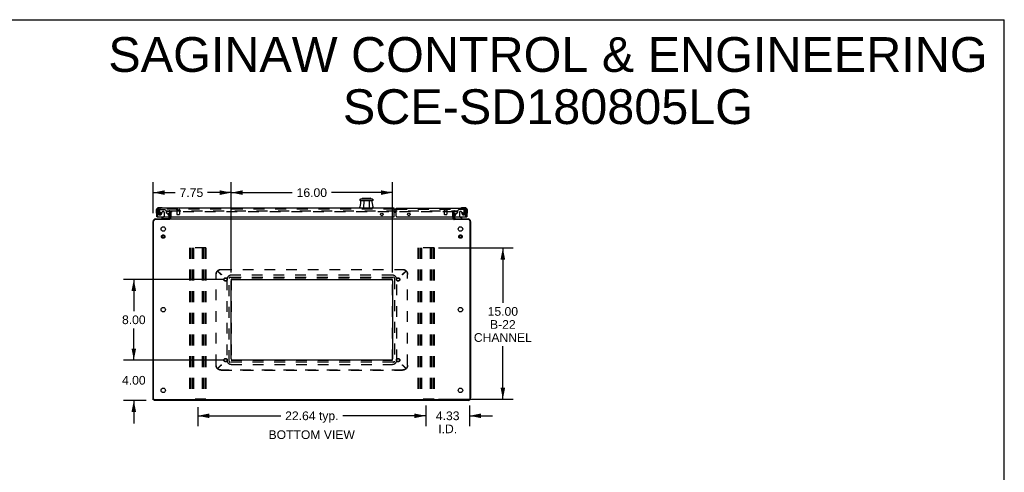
# Model space of a CAD drawing. Header units: inches. Extents: x 0 to 195, y 0 to 126.
# Tile 41 of 41: x 98 to 195, y 82 to 126. Entities that reach past the tile are written whole.
import ezdxf

# ---------------------------------------------------------------- set-up
doc = ezdxf.new("R2010")
doc.units = ezdxf.units.IN
doc.header["$LTSCALE"] = 10.747126
doc.header["$MEASUREMENT"] = 0
doc.linetypes.add('HIDDEN', pattern=[0.2, 0.1, -0.1])
doc.layers.get('0').update_dxf_attribs({"linetype": 'CONTINUOUS'})
for name, color, linetype in [('DEFAULT_2', 8, 'HIDDEN'), ('DIMENSIONS', 7, 'CONTINUOUS'), ('GASKET', 7, 'CONTINUOUS'), ('MASTER_DOOR_ASSEMBLY', 7, 'CONTINUOUS'), ('SLAVE_DOOR_ASSEMBLY', 7, 'CONTINUOUS')]:
    doc.layers.add(name, color=color, linetype=linetype)
doc.styles.get("Standard").update_dxf_attribs({"font": 'arial.ttf'})
doc.dimstyles.new('DIMSTYLE_1', dxfattribs={"dimtxt": 0.862069, "dimasz": 1.149425, "dimexe": 0.09, "dimexo": 0.07, "dimgap": 0.0375, "dimtad": 0, "dimtih": 1, "dimtoh": 1, "dimzin": 4, "dimdsep": 46, "dimtxsty": 'Standard', "dimblk": '_FILLED', "dimblk1": '_FILLED', "dimblk2": '_FILLED', "dimcen": 0.09, "dimazin": 1, "dimtfac": 1, "dimtdec": 3, "dimtofl": 0, "dimtmove": 0, "dimatfit": 3, "dimldrblk": '_FILLED', "dimfxl": 0, "dimtolj": 1, "dimtzin": 4, "dimarcsym": 0})

# ---------------------------------------------------------------- blocks, each defined once
blk = doc.blocks.new('_FILLED')
at = {"color": 0, "linetype": 'ByBlock'}
blk.add_solid([(0, 0), (-1, 0.2), (-1, -0.2)], dxfattribs=at)
blk = doc.blocks.new('*D4')
at = {"layer": 'DIMENSIONS', "color": 2, "linetype": 'Continuous'}
for p, q in [((139.251, 103.803), (146.678, 103.803)), ((145.644, 103.803), (145.644, 98.368)), ((145.644, 88.803), (145.644, 94.057)), ((139.251, 88.803), (146.678, 88.803))]:
    blk.add_line(p, q, dxfattribs=at)
at = {"layer": 'DIMENSIONS', "color": 2, "linetype": 'Continuous', "xscale": 1.1494252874, "yscale": 1.1494252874, "zscale": 1.1494252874}
for p, rotation in [((145.644, 103.803), 90), ((145.644, 88.803), 270)]:
    blk.add_blockref('_FILLED', p, dxfattribs=dict(at, rotation=rotation))
at = {"layer": 'DIMENSIONS', "color": 2, "linetype": 'Continuous', "insert": (145.644, 97.937), "char_height": 0.8621, "width": 5.74606, "attachment_point": 2, "line_spacing_factor": 0.9}
blk.add_mtext('15.00\\PB-22\\PCHANNEL', dxfattribs=at)
blk = doc.blocks.new('*D17')
at = {"layer": 'DIMENSIONS', "color": 2, "linetype": 'Continuous'}
for p, q in [((138.009, 88.183), (138.009, 86.12)), ((142.334, 88.193), (142.334, 86.12)), ((138.009, 87.155), (135.71, 87.155)), ((142.334, 87.155), (144.632, 87.155))]:
    blk.add_line(p, q, dxfattribs=at)
at = {"layer": 'DIMENSIONS', "color": 2, "linetype": 'Continuous', "xscale": 1.1494252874, "yscale": 1.1494252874, "zscale": 1.1494252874}
blk.add_blockref('_FILLED', (138.009, 87.155), dxfattribs=at)
at = {"layer": 'DIMENSIONS', "color": 2, "linetype": 'Continuous', "xscale": 1.1494252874, "yscale": 1.1494252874, "zscale": 1.1494252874, "rotation": 180}
blk.add_blockref('_FILLED', (142.334, 87.155), dxfattribs=at)
at = {"layer": 'DIMENSIONS', "color": 2, "linetype": 'Continuous', "insert": (140.171, 87.586), "char_height": 0.8621, "width": 2.34265, "attachment_point": 2, "line_spacing_factor": 0.9}
blk.add_mtext('4.33\\PI.D.', dxfattribs=at)
blk = doc.blocks.new('*D18')
at = {"layer": 'DIMENSIONS', "color": 2, "linetype": 'Continuous'}
for p, q in [((118.01, 100.678), (107.991, 100.678)), ((109.026, 100.678), (109.026, 97.54)), ((109.026, 92.678), (109.026, 95.816)), ((118.01, 92.678), (107.991, 92.678))]:
    blk.add_line(p, q, dxfattribs=at)
at = {"layer": 'DIMENSIONS', "color": 2, "linetype": 'Continuous', "xscale": 1.1494252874, "yscale": 1.1494252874, "zscale": 1.1494252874}
for p, rotation in [((109.026, 100.678), 90), ((109.026, 92.678), 270)]:
    blk.add_blockref('_FILLED', p, dxfattribs=dict(at, rotation=rotation))
at = {"layer": 'DIMENSIONS', "color": 2, "linetype": 'Continuous', "insert": (109.026, 97.109), "char_height": 0.8621, "width": 2.34265, "attachment_point": 2, "line_spacing_factor": 0.9}
blk.add_mtext('8.00', dxfattribs=at)
blk = doc.blocks.new('*D19')
at = {"layer": 'DIMENSIONS', "color": 2, "linetype": 'Continuous'}
for p, q in [((110.942, 107.236), (110.942, 110.323)), ((118.69, 101.358), (118.69, 110.323)), ((110.942, 109.288), (113.139, 109.288)), ((118.69, 109.288), (116.344, 109.288))]:
    blk.add_line(p, q, dxfattribs=at)
at = {"layer": 'DIMENSIONS', "color": 2, "linetype": 'Continuous', "xscale": 1.1494252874, "yscale": 1.1494252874, "zscale": 1.1494252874, "rotation": 180}
blk.add_blockref('_FILLED', (110.942, 109.288), dxfattribs=at)
at = {"layer": 'DIMENSIONS', "color": 2, "linetype": 'Continuous', "xscale": 1.1494252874, "yscale": 1.1494252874, "zscale": 1.1494252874}
blk.add_blockref('_FILLED', (118.69, 109.288), dxfattribs=at)
at = {"layer": 'DIMENSIONS', "color": 2, "linetype": 'Continuous', "insert": (114.741, 109.719), "char_height": 0.8621, "width": 2.34265, "attachment_point": 2, "line_spacing_factor": 0.9}
blk.add_mtext('7.75', dxfattribs=at)
blk = doc.blocks.new('*D20')
at = {"layer": 'DIMENSIONS', "color": 2, "linetype": 'Continuous'}
for p, q in [((118.69, 101.358), (118.69, 110.323)), ((134.69, 101.358), (134.69, 110.323)), ((118.69, 109.288), (124.752, 109.288)), ((134.69, 109.288), (128.627, 109.288))]:
    blk.add_line(p, q, dxfattribs=at)
at = {"layer": 'DIMENSIONS', "color": 2, "linetype": 'Continuous', "xscale": 1.1494252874, "yscale": 1.1494252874, "zscale": 1.1494252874, "rotation": 180}
blk.add_blockref('_FILLED', (118.69, 109.288), dxfattribs=at)
at = {"layer": 'DIMENSIONS', "color": 2, "linetype": 'Continuous', "xscale": 1.1494252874, "yscale": 1.1494252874, "zscale": 1.1494252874}
blk.add_blockref('_FILLED', (134.69, 109.288), dxfattribs=at)
at = {"layer": 'DIMENSIONS', "color": 2, "linetype": 'Continuous', "insert": (126.69, 109.719), "char_height": 0.8621, "width": 3.01243, "attachment_point": 2, "line_spacing_factor": 0.9}
blk.add_mtext('16.00', dxfattribs=at)
blk = doc.blocks.new('*D22')
at = {"layer": 'DIMENSIONS', "color": 2, "linetype": 'Continuous'}
for p, q in [((109.026, 92.678), (109.026, 94.977)), ((118.01, 92.678), (107.991, 92.678)), ((110.256, 88.678), (107.991, 88.678)), ((109.026, 88.678), (109.026, 86.379))]:
    blk.add_line(p, q, dxfattribs=at)
at = {"layer": 'DIMENSIONS', "color": 2, "linetype": 'Continuous', "xscale": 1.1494252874, "yscale": 1.1494252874, "zscale": 1.1494252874}
for p, rotation in [((109.026, 92.678), 270), ((109.026, 88.678), 90)]:
    blk.add_blockref('_FILLED', p, dxfattribs=dict(at, rotation=rotation))
at = {"layer": 'DIMENSIONS', "color": 2, "linetype": 'Continuous', "insert": (109.026, 91.109), "char_height": 0.8621, "width": 2.34265, "attachment_point": 2, "line_spacing_factor": 0.9}
blk.add_mtext('4.00', dxfattribs=at)
blk = doc.blocks.new('*D23')
at = {"layer": 'DIMENSIONS', "color": 2, "linetype": 'Continuous'}
for p, q in [((115.371, 87.998), (115.371, 86.12)), ((138.009, 87.998), (138.009, 86.12)), ((115.371, 87.155), (123.616, 87.155)), ((138.009, 87.155), (129.763, 87.155))]:
    blk.add_line(p, q, dxfattribs=at)
at = {"layer": 'DIMENSIONS', "color": 2, "linetype": 'Continuous', "xscale": 1.1494252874, "yscale": 1.1494252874, "zscale": 1.1494252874, "rotation": 180}
blk.add_blockref('_FILLED', (115.371, 87.155), dxfattribs=at)
at = {"layer": 'DIMENSIONS', "color": 2, "linetype": 'Continuous', "xscale": 1.1494252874, "yscale": 1.1494252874, "zscale": 1.1494252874}
blk.add_blockref('_FILLED', (138.009, 87.155), dxfattribs=at)
at = {"layer": 'DIMENSIONS', "color": 2, "linetype": 'Continuous', "insert": (126.69, 87.586), "char_height": 0.8621, "width": 5.28458, "attachment_point": 2, "line_spacing_factor": 0.9}
blk.add_mtext('22.64 typ.', dxfattribs=at)

msp = doc.modelspace()

# ---------------------------------------------------------------- linework, layer by layer
at = {"color": 7, "linetype": 'Continuous'}
for p, q in [((0, 126.437), (195.402, 126.437)), ((195.402, 0), (195.402, 126.437)), ((112.588, 106.632), (112.588, 106.678)), ((140.792, 106.632), (140.792, 106.678)), ((111.046, 88.73), (110.942, 88.73)), ((111.046, 88.751), (111.046, 88.678))]:
    msp.add_line(p, q, dxfattribs=at)
at = {"color": 3, "linetype": 'Continuous'}
for p, q in [((110.994, 88.85), (110.994, 106.506)), ((112.569, 106.626), (111.114, 106.626)), ((111.188, 106.678), (112.588, 106.678)), ((112.588, 107.001), (112.588, 107.263)), ((112.588, 106.82), (112.588, 106.882)), ((112.619, 106.678), (140.761, 106.678)), ((140.688, 107.087), (140.688, 107.177)), ((140.688, 106.82), (140.688, 106.882)), ((140.792, 107.263), (140.792, 107.001)), ((140.792, 106.882), (140.792, 106.82)), ((140.792, 106.678), (142.191, 106.678)), ((142.266, 106.626), (140.811, 106.626)), ((142.386, 88.85), (142.386, 106.506)), ((110.942, 88.73), (110.942, 106.431)), ((142.438, 106.431), (142.438, 88.924)), ((118.815, 100.678), (134.565, 100.678)), ((118.69, 92.803), (118.69, 100.553)), ((134.69, 100.553), (134.69, 92.803)), ((134.565, 92.678), (118.815, 92.678)), ((142.191, 88.678), (111.046, 88.678)), ((142.266, 88.73), (111.114, 88.73))]:
    msp.add_line(p, q, dxfattribs=at)
for points in [[(112.6, 106.634), (112.599, 106.634), (112.598, 106.634), (112.597, 106.634), (112.596, 106.634), (112.594, 106.634), (112.593, 106.633), (112.591, 106.633), (112.589, 106.633), (112.588, 106.632), (112.586, 106.632), (112.584, 106.631), (112.582, 106.631), (112.58, 106.63), (112.578, 106.629), (112.576, 106.629), (112.574, 106.628), (112.571, 106.627), (112.569, 106.626)], [(112.619, 106.646), (112.617, 106.644), (112.616, 106.642), (112.615, 106.641), (112.613, 106.64), (112.612, 106.639), (112.611, 106.638), (112.61, 106.637), (112.609, 106.636), (112.608, 106.636), (112.607, 106.635), (112.607, 106.635), (112.606, 106.635), (112.605, 106.635), (112.604, 106.634), (112.603, 106.634), (112.602, 106.634), (112.6, 106.634)], [(140.761, 106.646), (140.762, 106.644), (140.763, 106.642), (140.765, 106.641), (140.766, 106.64), (140.767, 106.639), (140.768, 106.638), (140.769, 106.637), (140.77, 106.636), (140.771, 106.636), (140.772, 106.635), (140.773, 106.635), (140.773, 106.635), (140.774, 106.635), (140.775, 106.634), (140.776, 106.634), (140.777, 106.634)], [(140.777, 106.634), (140.779, 106.634), (140.78, 106.634), (140.781, 106.634), (140.782, 106.634), (140.784, 106.634), (140.785, 106.634), (140.787, 106.633), (140.788, 106.633), (140.79, 106.633), (140.792, 106.632), (140.793, 106.632), (140.795, 106.631), (140.797, 106.631), (140.799, 106.63), (140.801, 106.629), (140.803, 106.629), (140.805, 106.628), (140.808, 106.627), (140.811, 106.626)]]:
    msp.add_lwpolyline(points, dxfattribs=at)
for centre in [(111.942, 105.678), (141.438, 105.678), (111.942, 97.678), (141.438, 97.678), (111.942, 89.678), (141.438, 89.678)]:
    msp.add_circle(centre, 0.219, dxfattribs=at)
for centre, radius, start, end in [((111.188, 106.431), 0.246, 90, 180), ((111.114, 106.506), 0.12, 90, 180), ((112.445, 106.82), 0.142, 270, 360), ((140.934, 106.82), 0.142, 180, 270), ((142.191, 106.431), 0.246, 0, 90), ((142.266, 106.506), 0.12, 0, 90), ((118.815, 100.553), 0.125, 90, 180), ((134.565, 100.553), 0.125, 0, 90), ((118.815, 92.803), 0.125, 180, 270), ((134.565, 92.803), 0.125, 270, 360), ((142.191, 88.924), 0.246, 270, 360), ((111.114, 88.85), 0.12, 180, 270), ((142.266, 88.85), 0.12, 270, 360)]:
    msp.add_arc(centre, radius, start, end, dxfattribs=at)
at = {"layer": 'DEFAULT_2', "color": 8, "linetype": 'HIDDEN'}
for p, q in [((112.275, 107.49), (112.275, 107.386)), ((112.275, 107.49), (112.588, 107.49)), ((112.603, 107.49), (140.777, 107.49)), ((140.792, 107.49), (141.104, 107.49)), ((141.104, 107.49), (141.104, 107.386)), ((112.588, 107.386), (112.275, 107.386)), ((112.588, 107.263), (112.588, 107.316)), ((112.588, 106.882), (112.588, 107.001)), ((140.777, 107.386), (112.603, 107.386)), ((112.692, 107.316), (112.692, 106.82)), ((140.688, 107.177), (140.688, 107.316)), ((140.688, 106.882), (140.688, 107.087)), ((141.104, 107.386), (140.792, 107.386)), ((140.792, 107.316), (140.792, 107.263)), ((140.792, 107.001), (140.792, 106.882)), ((114.558, 103.803), (114.558, 88.803)), ((116.183, 103.803), (114.558, 103.803)), ((114.662, 103.803), (114.662, 88.803)), ((114.829, 103.803), (114.829, 88.803)), ((114.933, 103.803), (114.933, 88.803)), ((115.808, 103.803), (115.808, 88.803)), ((115.912, 103.803), (115.912, 88.803)), ((116.079, 103.803), (116.079, 88.803)), ((116.183, 103.803), (116.183, 88.803)), ((138.821, 103.803), (137.196, 103.803)), ((137.196, 103.803), (137.196, 88.803)), ((137.3, 103.803), (137.3, 88.803)), ((137.467, 103.803), (137.467, 88.803)), ((137.571, 103.803), (137.571, 88.803)), ((138.446, 103.803), (138.446, 88.803)), ((138.55, 103.803), (138.55, 88.803)), ((138.717, 103.803), (138.717, 88.803)), ((138.821, 103.803), (138.821, 88.803)), ((117.685, 101.678), (135.694, 101.678)), ((117.685, 101.658), (135.694, 101.658)), ((117.19, 92.173), (117.19, 101.182)), ((117.209, 92.173), (117.209, 101.182)), ((117.322, 101.526), (117.322, 101.507)), ((117.322, 101.526), (117.681, 101.189)), ((117.67, 101.178), (117.322, 101.526)), ((117.322, 101.526), (117.342, 101.526)), ((117.322, 101.507), (117.681, 101.17)), ((117.69, 101.178), (117.342, 101.526)), ((117.67, 101.178), (117.69, 101.178)), ((117.681, 101.189), (117.681, 101.17)), ((117.681, 101.189), (117.71, 101.17)), ((117.681, 101.17), (117.71, 101.151)), ((117.69, 101.197), (117.69, 101.178)), ((117.71, 101.17), (117.69, 101.197)), ((117.71, 101.151), (117.69, 101.178)), ((117.693, 101.175), (117.69, 101.178)), ((117.7, 101.168), (117.693, 101.175)), ((117.703, 101.171), (117.696, 101.184)), ((117.71, 101.158), (117.696, 101.165)), ((117.71, 101.158), (117.7, 101.168)), ((117.71, 101.158), (117.7, 101.168)), ((117.71, 101.158), (117.703, 101.171)), ((117.71, 101.17), (117.71, 101.151)), ((118.271, 100.687), (118.271, 92.669)), ((118.671, 100.687), (118.671, 92.669)), ((134.699, 101.097), (118.681, 101.097)), ((134.699, 100.697), (118.681, 100.697)), ((134.709, 92.669), (134.709, 100.687)), ((135.109, 92.669), (135.109, 100.687)), ((135.67, 101.17), (135.69, 101.197)), ((135.698, 101.189), (135.67, 101.17)), ((135.67, 101.151), (135.69, 101.178)), ((135.67, 101.158), (135.676, 101.171)), ((135.698, 101.17), (135.67, 101.151)), ((135.67, 101.17), (135.67, 101.151)), ((135.67, 101.158), (135.68, 101.168)), ((135.67, 101.158), (135.68, 101.168)), ((135.67, 101.158), (135.683, 101.165)), ((135.68, 101.168), (135.686, 101.175)), ((135.683, 101.165), (135.696, 101.171)), ((135.686, 101.175), (135.69, 101.178)), ((135.69, 101.178), (136.038, 101.526)), ((135.69, 101.197), (135.69, 101.178)), ((135.709, 101.178), (135.69, 101.178)), ((136.057, 101.526), (135.698, 101.189)), ((136.057, 101.507), (135.698, 101.17)), ((135.698, 101.189), (135.698, 101.17)), ((135.709, 101.178), (136.057, 101.526)), ((136.057, 101.526), (136.038, 101.526)), ((136.057, 101.526), (136.057, 101.507)), ((136.17, 92.173), (136.17, 101.182)), ((136.19, 92.173), (136.19, 101.182)), ((117.681, 92.186), (117.322, 91.849)), ((117.322, 91.83), (117.67, 92.178)), ((117.681, 92.166), (117.322, 91.829)), ((117.322, 91.829), (117.322, 91.849)), ((117.342, 91.83), (117.69, 92.178)), ((117.67, 92.178), (117.69, 92.178)), ((117.71, 92.205), (117.681, 92.186)), ((117.681, 92.166), (117.681, 92.186)), ((117.71, 92.186), (117.681, 92.166)), ((117.696, 92.191), (117.683, 92.185)), ((117.69, 92.178), (117.71, 92.205)), ((117.69, 92.158), (117.71, 92.186)), ((117.693, 92.181), (117.69, 92.178)), ((117.69, 92.158), (117.69, 92.178)), ((117.7, 92.188), (117.693, 92.181)), ((117.71, 92.198), (117.696, 92.191)), ((117.71, 92.198), (117.7, 92.188)), ((117.71, 92.198), (117.7, 92.188)), ((117.71, 92.198), (117.703, 92.185)), ((117.71, 92.186), (117.71, 92.205)), ((118.681, 92.659), (134.699, 92.659)), ((118.681, 92.259), (134.699, 92.259)), ((135.67, 92.205), (135.698, 92.186)), ((135.69, 92.178), (135.67, 92.205)), ((135.67, 92.205), (135.67, 92.186)), ((135.67, 92.198), (135.683, 92.191)), ((135.67, 92.198), (135.68, 92.188)), ((135.67, 92.198), (135.68, 92.188)), ((135.67, 92.198), (135.676, 92.185)), ((135.67, 92.186), (135.698, 92.166)), ((135.69, 92.158), (135.67, 92.186)), ((135.676, 92.185), (135.683, 92.172)), ((135.68, 92.188), (135.686, 92.181)), ((135.686, 92.181), (135.69, 92.178)), ((135.709, 92.178), (135.69, 92.178)), ((136.038, 91.83), (135.69, 92.178)), ((135.69, 92.178), (135.69, 92.158)), ((135.698, 92.186), (136.057, 91.849)), ((135.698, 92.186), (135.698, 92.166)), ((135.698, 92.166), (136.057, 91.829)), ((136.057, 91.83), (135.709, 92.178)), ((136.057, 91.829), (136.057, 91.849)), ((117.322, 91.83), (117.342, 91.83)), ((117.685, 91.697), (135.694, 91.697)), ((135.694, 91.678), (117.685, 91.678)), ((136.057, 91.83), (136.038, 91.83)), ((116.183, 88.803), (114.558, 88.803)), ((138.821, 88.803), (137.196, 88.803))]:
    msp.add_line(p, q, dxfattribs=at)
for points in [[(117.322, 101.526), (117.335, 101.539), (117.348, 101.552), (117.362, 101.563), (117.377, 101.575), (117.391, 101.585), (117.406, 101.596), (117.422, 101.605), (117.438, 101.615), (117.454, 101.623), (117.471, 101.631), (117.487, 101.638), (117.505, 101.645), (117.522, 101.651), (117.539, 101.657), (117.557, 101.662), (117.575, 101.666), (117.593, 101.67), (117.612, 101.673), (117.63, 101.675), (117.648, 101.677), (117.667, 101.678), (117.685, 101.678)], [(117.322, 101.507), (117.335, 101.52), (117.348, 101.532), (117.362, 101.544), (117.377, 101.555), (117.391, 101.566), (117.406, 101.576), (117.422, 101.586), (117.438, 101.595), (117.454, 101.604), (117.471, 101.612), (117.487, 101.619), (117.505, 101.626), (117.522, 101.632), (117.539, 101.637), (117.557, 101.642), (117.575, 101.647), (117.593, 101.65), (117.612, 101.653), (117.63, 101.655), (117.648, 101.657), (117.667, 101.658), (117.685, 101.658)], [(135.694, 101.678), (135.713, 101.678), (135.731, 101.677), (135.749, 101.675), (135.768, 101.673), (135.786, 101.67), (135.804, 101.666), (135.822, 101.662), (135.84, 101.657), (135.857, 101.651), (135.875, 101.645), (135.892, 101.638), (135.909, 101.631), (135.925, 101.623), (135.941, 101.615), (135.957, 101.605), (135.973, 101.596), (135.988, 101.585), (136.003, 101.575), (136.017, 101.563), (136.031, 101.552), (136.044, 101.539), (136.057, 101.526)], [(135.694, 101.658), (135.713, 101.658), (135.731, 101.657), (135.749, 101.655), (135.768, 101.653), (135.786, 101.65), (135.804, 101.647), (135.822, 101.642), (135.84, 101.637), (135.857, 101.632), (135.875, 101.626), (135.892, 101.619), (135.909, 101.612), (135.925, 101.604), (135.941, 101.595), (135.957, 101.586), (135.973, 101.576), (135.988, 101.566), (136.003, 101.555), (136.017, 101.544), (136.031, 101.532), (136.044, 101.52), (136.057, 101.507)], [(117.19, 101.182), (117.19, 101.201), (117.191, 101.22), (117.193, 101.239), (117.195, 101.258), (117.198, 101.277), (117.202, 101.295), (117.207, 101.313), (117.212, 101.332), (117.217, 101.35), (117.224, 101.367), (117.231, 101.385), (117.239, 101.402), (117.247, 101.419), (117.256, 101.435), (117.266, 101.451), (117.276, 101.467), (117.287, 101.483), (117.298, 101.498), (117.31, 101.512), (117.322, 101.526)], [(117.209, 101.182), (117.209, 101.201), (117.211, 101.22), (117.212, 101.239), (117.215, 101.258), (117.218, 101.277), (117.222, 101.295), (117.226, 101.313), (117.231, 101.332), (117.237, 101.35), (117.243, 101.367), (117.251, 101.385), (117.258, 101.402), (117.267, 101.419), (117.276, 101.435), (117.285, 101.451), (117.295, 101.467), (117.306, 101.483), (117.317, 101.498), (117.329, 101.512), (117.342, 101.526)], [(117.696, 101.165), (117.683, 101.171), (117.677, 101.175), (117.67, 101.178)], [(117.696, 101.184), (117.693, 101.191), (117.69, 101.197)], [(117.7, 101.168), (117.693, 101.175), (117.69, 101.178)], [(135.676, 101.171), (135.683, 101.184), (135.686, 101.191), (135.69, 101.197)], [(135.68, 101.168), (135.686, 101.175), (135.69, 101.178)], [(135.696, 101.171), (135.703, 101.175), (135.709, 101.178)], [(136.038, 101.526), (136.05, 101.512), (136.062, 101.498), (136.073, 101.483), (136.084, 101.467), (136.094, 101.451), (136.104, 101.435), (136.113, 101.419), (136.121, 101.402), (136.129, 101.385), (136.136, 101.367), (136.142, 101.35), (136.148, 101.332), (136.153, 101.313), (136.158, 101.295), (136.161, 101.277), (136.165, 101.258), (136.167, 101.239), (136.169, 101.22), (136.17, 101.201), (136.17, 101.182)], [(136.057, 101.526), (136.07, 101.512), (136.081, 101.498), (136.093, 101.483), (136.103, 101.467), (136.114, 101.451), (136.123, 101.435), (136.132, 101.419), (136.14, 101.402), (136.148, 101.385), (136.155, 101.367), (136.162, 101.35), (136.168, 101.332), (136.173, 101.313), (136.177, 101.295), (136.181, 101.277), (136.184, 101.258), (136.187, 101.239), (136.188, 101.22), (136.189, 101.201), (136.19, 101.182)], [(117.322, 91.83), (117.31, 91.844), (117.298, 91.858), (117.287, 91.873), (117.276, 91.889), (117.266, 91.904), (117.256, 91.921), (117.247, 91.937), (117.239, 91.954), (117.231, 91.971), (117.224, 91.989), (117.217, 92.006), (117.212, 92.024), (117.207, 92.042), (117.202, 92.061), (117.198, 92.079), (117.195, 92.098), (117.193, 92.117), (117.191, 92.136), (117.19, 92.155), (117.19, 92.173)], [(117.342, 91.83), (117.329, 91.844), (117.317, 91.858), (117.306, 91.873), (117.295, 91.889), (117.285, 91.904), (117.276, 91.921), (117.267, 91.937), (117.258, 91.954), (117.251, 91.971), (117.243, 91.989), (117.237, 92.006), (117.231, 92.024), (117.226, 92.042), (117.222, 92.061), (117.218, 92.079), (117.215, 92.098), (117.212, 92.117), (117.211, 92.136), (117.209, 92.155), (117.209, 92.173)], [(117.685, 91.697), (117.667, 91.698), (117.648, 91.699), (117.63, 91.7), (117.612, 91.703), (117.593, 91.706), (117.575, 91.709), (117.557, 91.714), (117.539, 91.718), (117.522, 91.724), (117.505, 91.73), (117.487, 91.737), (117.471, 91.744), (117.454, 91.752), (117.438, 91.761), (117.422, 91.77), (117.406, 91.78), (117.391, 91.79), (117.377, 91.801), (117.362, 91.812), (117.348, 91.824), (117.335, 91.836), (117.322, 91.849)], [(117.683, 92.185), (117.677, 92.181), (117.67, 92.178)], [(117.7, 92.188), (117.693, 92.181), (117.69, 92.178)], [(117.703, 92.185), (117.696, 92.172), (117.693, 92.165), (117.69, 92.158)], [(135.68, 92.188), (135.686, 92.181), (135.69, 92.178)], [(135.683, 92.191), (135.696, 92.185), (135.703, 92.181), (135.709, 92.178)], [(135.683, 92.172), (135.686, 92.165), (135.69, 92.158)], [(136.057, 91.849), (136.044, 91.836), (136.031, 91.824), (136.017, 91.812), (136.003, 91.801), (135.988, 91.79), (135.973, 91.78), (135.957, 91.77), (135.941, 91.761), (135.925, 91.752), (135.909, 91.744), (135.892, 91.737), (135.875, 91.73), (135.857, 91.724), (135.84, 91.718), (135.822, 91.714), (135.804, 91.709), (135.786, 91.706), (135.768, 91.703), (135.749, 91.7), (135.731, 91.699), (135.713, 91.698), (135.694, 91.697)], [(136.17, 92.173), (136.17, 92.155), (136.169, 92.136), (136.167, 92.117), (136.165, 92.098), (136.161, 92.079), (136.158, 92.061), (136.153, 92.042), (136.148, 92.024), (136.142, 92.006), (136.136, 91.989), (136.129, 91.971), (136.121, 91.954), (136.113, 91.937), (136.104, 91.921), (136.094, 91.904), (136.084, 91.889), (136.073, 91.873), (136.062, 91.858), (136.05, 91.844), (136.038, 91.83)], [(136.19, 92.173), (136.189, 92.155), (136.188, 92.136), (136.187, 92.117), (136.184, 92.098), (136.181, 92.079), (136.177, 92.061), (136.173, 92.042), (136.168, 92.024), (136.162, 92.006), (136.155, 91.989), (136.148, 91.971), (136.14, 91.954), (136.132, 91.937), (136.123, 91.921), (136.114, 91.904), (136.103, 91.889), (136.093, 91.873), (136.081, 91.858), (136.07, 91.844), (136.057, 91.83)], [(117.685, 91.678), (117.667, 91.678), (117.648, 91.679), (117.63, 91.681), (117.612, 91.683), (117.593, 91.686), (117.575, 91.69), (117.557, 91.694), (117.539, 91.699), (117.522, 91.704), (117.505, 91.711), (117.487, 91.717), (117.471, 91.725), (117.454, 91.733), (117.438, 91.741), (117.422, 91.75), (117.406, 91.76), (117.391, 91.77), (117.377, 91.781), (117.362, 91.792), (117.348, 91.804), (117.335, 91.817), (117.322, 91.829)], [(136.057, 91.829), (136.044, 91.817), (136.031, 91.804), (136.017, 91.792), (136.003, 91.781), (135.988, 91.77), (135.973, 91.76), (135.957, 91.75), (135.941, 91.741), (135.925, 91.733), (135.909, 91.725), (135.892, 91.717), (135.875, 91.711), (135.857, 91.704), (135.84, 91.699), (135.822, 91.694), (135.804, 91.69), (135.786, 91.686), (135.768, 91.683), (135.749, 91.681), (135.731, 91.679), (135.713, 91.678), (135.694, 91.678)]]:
    msp.add_lwpolyline(points, dxfattribs=at)
for centre, radius in [((111.942, 104.928), 0.169), ((111.942, 104.928), 0.125), ((111.942, 104.928), 0.124), ((111.942, 104.928), 0.114), ((141.438, 104.928), 0.169), ((141.438, 104.928), 0.125), ((141.438, 104.928), 0.124), ((141.438, 104.928), 0.114), ((118.127, 100.678), 0.169), ((118.127, 100.678), 0.141), ((135.252, 100.678), 0.169), ((135.252, 100.678), 0.141), ((118.127, 92.678), 0.169), ((118.127, 92.678), 0.141), ((135.252, 92.678), 0.169), ((135.252, 92.678), 0.141)]:
    msp.add_circle(centre, radius, dxfattribs=at)
for centre, radius, start, end in [((112.518, 107.316), 0.174, 0, 90), ((140.862, 107.316), 0.174, 90, 180), ((112.518, 107.316), 0.07, 0, 90), ((112.445, 106.82), 0.246, 314.22414, 360), ((140.934, 106.82), 0.246, 180, 225.77586), ((140.862, 107.316), 0.07, 90, 180), ((118.681, 100.687), 0.41, 90, 180), ((118.681, 100.687), 0.01, 90, 180), ((134.699, 100.687), 0.41, 0, 90), ((134.699, 100.687), 0.01, 0, 90), ((118.681, 92.669), 0.41, 180, 270), ((118.681, 92.669), 0.01, 180, 270), ((134.699, 92.669), 0.41, 270, 360), ((134.699, 92.669), 0.01, 270, 360)]:
    msp.add_arc(centre, radius, start, end, dxfattribs=at)
at = {"layer": 'GASKET', "color": 8, "linetype": 'HIDDEN'}
for p, q in [((118.471, 92.584), (118.471, 100.772)), ((118.596, 100.897), (134.784, 100.897)), ((134.909, 100.772), (134.909, 92.584)), ((134.784, 92.459), (118.596, 92.459))]:
    msp.add_line(p, q, dxfattribs=at)
for centre, start, end in [((118.596, 100.772), 90, 180), ((134.784, 100.772), 0, 90), ((118.596, 92.584), 180, 270), ((134.784, 92.584), 270, 360)]:
    msp.add_arc(centre, 0.125, start, end, dxfattribs=at)
at = {"layer": 'MASTER_DOOR_ASSEMBLY', "color": 7, "linetype": 'Continuous'}
for p, q in [((131.445, 108.528), (131.444, 108.558)), ((131.445, 108.528), (132.764, 108.528)), ((131.563, 108.523), (132.645, 108.523)), ((131.703, 108.727), (131.682, 108.676)), ((131.73, 108.745), (132.478, 108.745)), ((131.838, 108.523), (131.825, 107.736)), ((131.994, 108.745), (131.994, 108.752)), ((131.994, 108.752), (132.215, 108.752)), ((132.011, 108.745), (132.011, 108.752)), ((132.104, 108.745), (132.104, 108.752)), ((132.197, 108.745), (132.197, 108.752)), ((132.215, 108.745), (132.215, 108.752)), ((132.37, 108.523), (132.384, 107.736)), ((132.505, 108.727), (132.526, 108.676)), ((132.765, 108.558), (132.764, 108.528)), ((111.257, 107.533), (111.257, 107.277)), ((111.317, 107.533), (111.317, 107.489)), ((111.776, 107.796), (111.52, 107.796)), ((111.563, 107.736), (111.52, 107.736)), ((111.814, 107.793), (111.776, 107.796)), ((111.912, 107.749), (111.911, 107.749)), ((131.464, 107.736), (131.468, 107.846)), ((132.74, 107.846), (132.744, 107.736)), ((134.875, 107.632), (134.965, 107.632)), ((111.257, 107.277), (111.26, 107.239)), ((111.302, 107.148), (111.303, 107.144)), ((111.303, 107.144), (111.303, 107.143)), ((111.337, 106.882), (111.317, 106.882)), ((111.997, 106.855), (111.759, 106.717)), ((111.759, 106.678), (111.759, 106.717)), ((112.436, 107.109), (112.516, 107.028)), ((112.546, 106.882), (112.546, 106.835)), ((134.965, 107.312), (134.875, 107.312))]:
    msp.add_line(p, q, dxfattribs=at)
at = {"layer": 'MASTER_DOOR_ASSEMBLY', "color": 3, "linetype": 'Continuous'}
for p, q in [((111.317, 106.882), (111.317, 107.489)), ((134.875, 107.736), (111.563, 107.736)), ((134.875, 106.944), (134.875, 107.736)), ((111.337, 106.882), (134.813, 106.882))]:
    msp.add_line(p, q, dxfattribs=at)
at = {"layer": 'MASTER_DOOR_ASSEMBLY', "color": 8, "linetype": 'HIDDEN'}
for p, q in [((111.421, 106.882), (111.421, 107.489)), ((111.597, 107.577), (111.495, 107.433)), ((134.875, 107.632), (111.546, 107.632)), ((111.661, 107.611), (112.113, 107.611)), ((112.239, 107.485), (112.113, 107.611)), ((112.239, 107.485), (112.239, 107.306)), ((113.279, 107.589), (113.563, 107.589)), ((113.297, 107.589), (113.297, 107.142)), ((113.545, 107.589), (113.545, 107.142)), ((112.389, 106.678), (111.759, 106.678)), ((111.818, 107.321), (111.818, 107.332)), ((111.949, 107.419), (111.916, 107.419)), ((112.047, 107.321), (112.047, 106.941)), ((112.436, 107.109), (112.297, 107.247)), ((112.546, 106.957), (112.546, 106.882)), ((113.307, 107.132), (113.535, 107.132))]:
    msp.add_line(p, q, dxfattribs=at)
at = {"layer": 'MASTER_DOOR_ASSEMBLY', "color": 7, "linetype": 'Continuous'}
for points in [[(131.682, 108.676), (131.681, 108.675), (131.679, 108.671), (131.676, 108.667), (131.672, 108.664), (131.668, 108.661), (131.663, 108.659), (131.658, 108.658)], [(131.675, 108.528), (131.677, 108.528), (131.678, 108.527), (131.68, 108.526), (131.682, 108.525), (131.683, 108.524), (131.684, 108.523)], [(132.524, 108.523), (132.525, 108.524), (132.527, 108.525), (132.528, 108.526), (132.53, 108.527), (132.532, 108.528), (132.533, 108.528)], [(132.55, 108.658), (132.545, 108.659), (132.54, 108.661), (132.536, 108.664), (132.532, 108.667), (132.529, 108.671), (132.527, 108.675), (132.526, 108.676)], [(111.911, 107.749), (111.91, 107.75), (111.909, 107.75), (111.905, 107.751)], [(111.303, 107.143), (111.303, 107.141), (111.303, 107.141)]]:
    msp.add_lwpolyline(points, dxfattribs=at)
at = {"layer": 'MASTER_DOOR_ASSEMBLY', "color": 8, "linetype": 'HIDDEN'}
msp.add_circle((111.621, 107.269), 0.101, dxfattribs=at)
at = {"layer": 'MASTER_DOOR_ASSEMBLY', "color": 3, "linetype": 'Continuous'}
for centre in [(112.567, 107.132), (133.625, 107.132)]:
    msp.add_circle(centre, 0.133, dxfattribs=at)
at = {"layer": 'MASTER_DOOR_ASSEMBLY', "color": 7, "linetype": 'Continuous'}
for centre, radius, start, end in [((131.522, 108.561), 0.0787, 98.67397, 182), ((129.238, 108.523), 2.325, 344.24654, 360), ((132.104, 104.747), 3.937, 81.32603, 98.67397), ((131.691, 108.518), 0.00984, 30, 75), ((131.73, 108.715), 0.0295, 90, 157.5), ((132.025, 108.518), 0.00984, 30.05329, 90), ((132.184, 108.518), 0.00984, 90, 149.94671), ((132.369, 108.478), 0.197, 90, 93.01903), ((132.478, 108.715), 0.0295, 22.5, 90), ((132.518, 108.518), 0.00984, 90, 150), ((134.97, 108.523), 2.325, 180, 195.75346), ((132.686, 108.561), 0.0787, 358, 81.32603), ((111.52, 107.533), 0.263, 90, 180), ((111.52, 107.533), 0.203, 90, 180), ((111.776, 107.546), 0.25, 59.11011, 90), ((111.897, 107.751), 0.015, 270, 353.62041), ((111.897, 107.748), 0.015, 6.37959, 59.11011), ((131.665, 107.839), 0.197, 164.24654, 178), ((132.543, 107.839), 0.197, 2, 15.75346), ((111.507, 107.277), 0.25, 180, 210.88989), ((111.305, 107.156), 0.015, 210.88989, 263.62041), ((111.302, 107.156), 0.015, 276.37959, 360), ((111.947, 106.941), 0.1, 300.09201, 323.45319), ((112.389, 106.835), 0.157, 270, 360), ((112.446, 106.957), 0.1, 27.01754, 45)]:
    msp.add_arc(centre, radius, start, end, dxfattribs=at)
at = {"layer": 'MASTER_DOOR_ASSEMBLY', "color": 3, "linetype": 'Continuous'}
for centre, radius, start, end in [((111.563, 107.489), 0.246, 90, 180), ((134.813, 106.944), 0.0625, 270, 360)]:
    msp.add_arc(centre, radius, start, end, dxfattribs=at)
at = {"layer": 'MASTER_DOOR_ASSEMBLY', "color": 8, "linetype": 'HIDDEN'}
for centre, radius, start, end in [((111.563, 107.489), 0.142, 90, 180), ((111.661, 107.532), 0.079, 90, 144.9), ((113.279, 107.61), 0.0215, 90, 270), ((113.563, 107.61), 0.0215, 270, 90), ((111.621, 107.269), 0.187, 163.15611, 342.15176), ((111.811, 107.211), 0.386, 144.9, 163.15611), ((111.425, 107.332), 0.393, 342.07023, 358.34014), ((111.916, 107.321), 0.098, 90, 180), ((111.949, 107.321), 0.098, 0, 90), ((111.947, 106.941), 0.1, 323.45319, 360), ((112.278, 107.306), 0.039, 180, 248.39038), ((112.226, 107.177), 0.1, 45, 68.39038), ((112.446, 106.957), 0.1, 0, 27.01754), ((113.307, 107.142), 0.01, 180, 270), ((113.535, 107.142), 0.01, 270, 360)]:
    msp.add_arc(centre, radius, start, end, dxfattribs=at)
at = {"layer": 'SLAVE_DOOR_ASSEMBLY', "color": 7, "linetype": 'Continuous'}
for p, q in [((134.875, 107.632), (135.063, 107.632)), ((141.471, 107.75), (141.469, 107.75)), ((141.474, 107.751), (141.471, 107.75)), ((141.86, 107.796), (141.603, 107.796)), ((141.86, 107.736), (141.816, 107.736)), ((142.063, 107.489), (142.063, 107.533)), ((142.123, 107.277), (142.123, 107.533)), ((135.063, 107.312), (134.875, 107.312)), ((140.834, 106.882), (140.834, 106.835)), ((140.944, 107.109), (140.863, 107.028)), ((141.621, 106.717), (141.382, 106.855)), ((141.621, 106.678), (141.621, 106.717)), ((142.043, 106.882), (142.063, 106.882)), ((142.076, 107.141), (142.076, 107.141))]:
    msp.add_line(p, q, dxfattribs=at)
at = {"layer": 'SLAVE_DOOR_ASSEMBLY', "color": 3, "linetype": 'Continuous'}
for p, q in [((135.063, 107.736), (141.816, 107.736)), ((135.063, 106.944), (135.063, 107.736)), ((142.063, 107.489), (142.063, 106.882)), ((135.125, 106.882), (142.043, 106.882))]:
    msp.add_line(p, q, dxfattribs=at)
at = {"layer": 'SLAVE_DOOR_ASSEMBLY', "color": 8, "linetype": 'HIDDEN'}
for p, q in [((135.063, 107.632), (141.834, 107.632)), ((139.817, 107.589), (140.101, 107.589)), ((139.835, 107.589), (139.835, 107.142)), ((140.083, 107.589), (140.083, 107.142)), ((141.267, 107.611), (141.141, 107.485)), ((141.141, 107.485), (141.141, 107.306)), ((141.718, 107.611), (141.267, 107.611)), ((141.884, 107.433), (141.783, 107.577)), ((141.959, 106.882), (141.959, 107.489)), ((139.845, 107.132), (140.073, 107.132)), ((140.834, 106.957), (140.834, 106.882)), ((141.082, 107.247), (140.944, 107.109)), ((140.991, 106.678), (141.621, 106.678)), ((141.333, 107.321), (141.333, 106.941)), ((141.464, 107.419), (141.431, 107.419)), ((141.562, 107.332), (141.562, 107.321))]:
    msp.add_line(p, q, dxfattribs=at)
at = {"layer": 'SLAVE_DOOR_ASSEMBLY', "color": 7, "linetype": 'Continuous'}
for points in [[(141.469, 107.75), (141.468, 107.749), (141.468, 107.749)], [(142.076, 107.141), (142.076, 107.143), (142.077, 107.144), (142.078, 107.148)]]:
    msp.add_lwpolyline(points, dxfattribs=at)
at = {"layer": 'SLAVE_DOOR_ASSEMBLY', "color": 3, "linetype": 'Continuous'}
for centre in [(136.313, 107.132), (140.813, 107.132)]:
    msp.add_circle(centre, 0.133, dxfattribs=at)
at = {"layer": 'SLAVE_DOOR_ASSEMBLY', "color": 8, "linetype": 'HIDDEN'}
msp.add_circle((141.759, 107.269), 0.101, dxfattribs=at)
for centre, radius, start, end in [((139.817, 107.61), 0.0215, 90, 270), ((140.101, 107.61), 0.0215, 270, 90), ((141.718, 107.532), 0.079, 35.1, 90), ((141.816, 107.489), 0.142, 0, 90), ((139.845, 107.142), 0.01, 180, 270), ((140.073, 107.142), 0.01, 270, 360), ((140.934, 106.957), 0.1, 152.97319, 180), ((141.153, 107.177), 0.1, 111.60962, 135), ((141.102, 107.306), 0.039, 291.60962, 360), ((141.431, 107.321), 0.098, 90, 180), ((141.433, 106.941), 0.1, 180, 216.54681), ((141.464, 107.321), 0.098, 0, 90), ((141.955, 107.332), 0.393, 181.65986, 197.92977), ((141.759, 107.269), 0.187, 197.84824, 16.84389), ((141.568, 107.211), 0.386, 16.84389, 35.1)]:
    msp.add_arc(centre, radius, start, end, dxfattribs=at)
at = {"layer": 'SLAVE_DOOR_ASSEMBLY', "color": 7, "linetype": 'Continuous'}
for centre, radius, start, end in [((141.483, 107.748), 0.015, 120.88989, 173.62041), ((141.483, 107.751), 0.015, 186.37959, 270), ((141.603, 107.546), 0.25, 90, 120.88989), ((141.86, 107.533), 0.263, 0, 90), ((141.86, 107.533), 0.203, 0, 90), ((140.991, 106.835), 0.157, 180, 270), ((140.934, 106.957), 0.1, 135, 152.97319), ((141.433, 106.941), 0.1, 216.54681, 239.90799), ((142.078, 107.156), 0.015, 180, 263.62041), ((142.074, 107.156), 0.015, 276.37959, 329.11011), ((141.873, 107.277), 0.25, 329.11011, 360)]:
    msp.add_arc(centre, radius, start, end, dxfattribs=at)
at = {"layer": 'SLAVE_DOOR_ASSEMBLY', "color": 3, "linetype": 'Continuous'}
for centre, radius, start, end in [((141.816, 107.489), 0.246, 0, 90), ((135.125, 106.944), 0.0625, 180, 270)]:
    msp.add_arc(centre, radius, start, end, dxfattribs=at)

# ---------------------------------------------------------------- texts
at = {"layer": 'DIMENSIONS', "color": 2, "linetype": 'Continuous', "attachment_point": 2, "line_spacing_factor": 0.9}
for s, insert, char_height, width in [('SAGINAW CONTROL & ENGINEERING\\PSCE-SD180805LG', (150.119, 124.71), 3.44828, 87.0914), ('BOTTOM VIEW', (126.677, 85.715), 0.86207, 8.54378)]:
    msp.add_mtext(s, dxfattribs=dict(at, insert=insert, char_height=char_height, width=width))

# ---------------------------------------------------------------- dimensions: what is measured, and where the dimension line sits
at = {"layer": 'DIMENSIONS', "color": 2, "linetype": 'Continuous'}
dim = msp.add_linear_dim(base=(118.69, 109.288), p1=(110.942, 107.166), p2=(118.69, 101.288), text='<>\\P[]', dimstyle='DIMSTYLE_1', dxfattribs=at)
dim.commit()
dim.dimension.update_dxf_attribs({"geometry": '*D19', "text_midpoint": (114.745, 109.277), "dimtype": 160})
for base, p1, p2, angle, text, picture, middle in [((118.69, 109.288), (134.69, 101.288), (118.69, 101.288), 180, '<>\\P[]', '*D20', (126.726, 109.283)), ((145.644, 88.803), (139.181, 103.803), (139.181, 88.803), 270, '<>\\PB-22\\PCHANNEL\\P[]', '*D4', (145.644, 96.212)), ((109.026, 100.678), (118.08, 92.678), (118.08, 100.678), 90, '<>\\P[]', '*D18', (109.021, 96.673)), ((109.026, 92.678), (110.326, 88.678), (118.08, 92.678), 90, '<>\\P[]', '*D22', (109.004, 90.673)), ((115.371, 87.155), (138.009, 86.05), (115.371, 86.05), 180, '<> typ.\\P[]', '*D23', (126.69, 87.155)), ((138.0085, 87.1548), (142.3336, 88.2628), (138.0085, 86.0503), 180, '<>\\PI.D.\\P[]', '*D17', (140.1711, 86.5082))]:
    dim = msp.add_linear_dim(base=base, p1=p1, p2=p2, angle=angle, text=text, dimstyle='DIMSTYLE_1', dxfattribs=at)
    dim.commit()
    dim.dimension.update_dxf_attribs({"geometry": picture, "text_midpoint": middle, "dimtype": 160})

doc.saveas('drawing.dxf')
